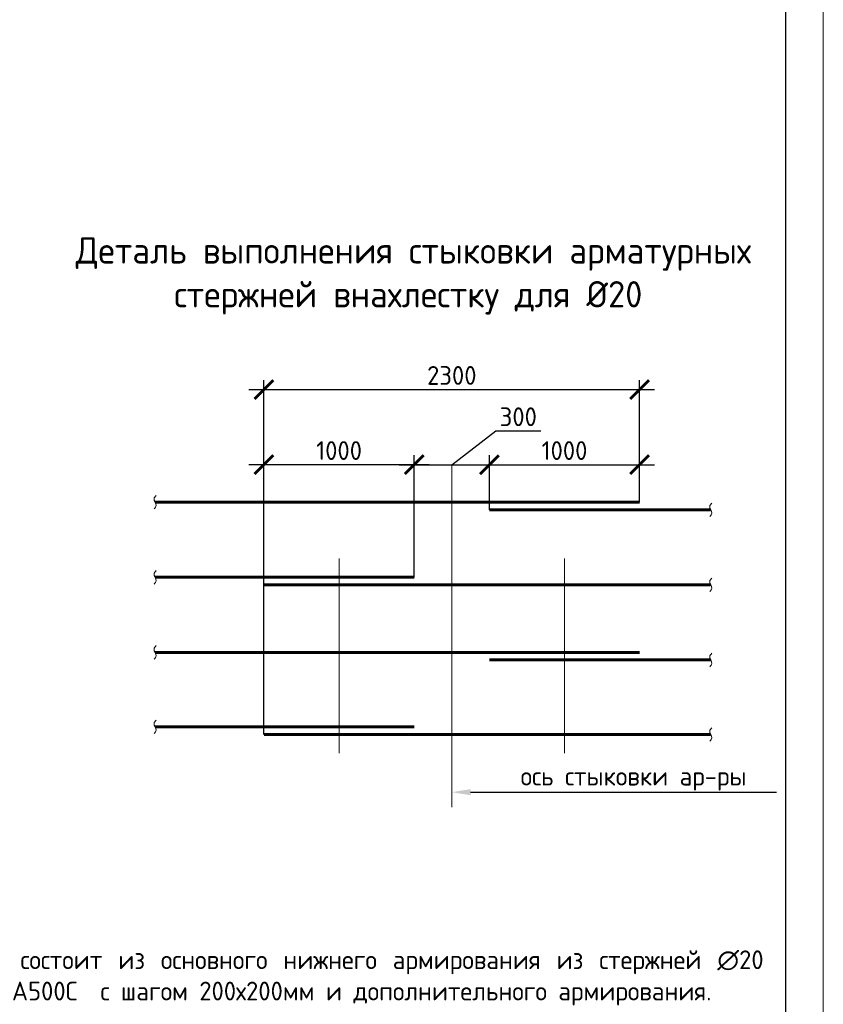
# Model space of a CAD drawing. Header units: millimetres. Extents: x -56135 to 1694203, y -446411 to -23139.
# Tile 142 of 256: x 739494 to 750189, y -127154 to -114044. Entities that reach past the tile are written whole.
import ezdxf
from ezdxf import colors
from ezdxf.entities.mleader import LeaderData, LeaderLine
from ezdxf.math import Vec2, Vec3

# ---------------------------------------------------------------- set-up
doc = ezdxf.new("R2010")
doc.units = ezdxf.units.MM
doc.linetypes.add('______5', pattern=[1100, 800, -100, 100, -100])
for name, color, linetype, lineweight in [('0.20 __', 4, 'Continuous', 20), ('Арматура', 152, 'Continuous', 40), ('Выноски', 20, 'Continuous', 20), ('Оси', 40, '______5', 18), ('РАЗМЕРЫ', 1, 'Continuous', 9), ('Текст', 7, 'Continuous', 25), ('ТОНКИЕ', 7, 'Continuous', 9), ('Узлы', 7, 'Continuous', 0)]:
    doc.layers.add(name, color=color, linetype=linetype, lineweight=lineweight)
doc.layers.add('ТОЛСТЫЕ_ОСНОВНЫЕ', color=6, linetype='Continuous')
doc.styles.add('GOST-2.304_Type-B', font='GOST_Common.ttf')
doc.styles.add('Украинский', font='isocpeur.ttf', dxfattribs={"oblique": 12})
doc.dimstyles.new('5х', dxfattribs={"dimscale": 100, "dimtxt": 2.5, "dimasz": 2.5, "dimexe": 1.25, "dimexo": 0, "dimtad": 1, "dimdec": 0, "dimlfac": 0.2, "dimtxsty": 'GOST-2.304_Type-B', "dimblk": 'ARCHTICK', "dimcen": 2.5, "dimdle": 2, "dimadec": 0, "dimazin": 2, "dimtfac": 0.75, "dimtdec": 0, "dimtmove": 1, "dimatfit": 3, "dimfxl": 1, "dimtolj": 1, "dimarcsym": 1})

# ---------------------------------------------------------------- blocks, each defined once
blk = doc.blocks.new('*U43')
at = {"layer": 'ТОЛСТЫЕ_ОСНОВНЫЕ', "color": 6}
blk.add_lwpolyline([(20, 5), (886, 5), (886, 415), (20, 415)], close=True, dxfattribs=at)
at = {"layer": 'ТОНКИЕ'}
blk.add_lwpolyline([(0, 0), (891, 0), (891, 420), (0, 420)], close=True, dxfattribs=at)
blk = doc.blocks.new('_ArchTick')
at = {"color": 0, "linetype": 'ByBlock', "const_width": 0.15}
blk.add_lwpolyline([(-0.5, -0.5), (0.5, 0.5)], dxfattribs=at)
blk = doc.blocks.new('*D1195')
at = {"layer": 'DEFPOINTS', "color": 0, "linetype": 'Continuous', "transparency": 16777216}
for p in [(747745, -118969), (747745, -119912), (742745, -123561)]:
    blk.add_point(p, dxfattribs=at)
at = {"layer": 'РАЗМЕРЫ', "color": 0, "linetype": 'Continuous', "lineweight": -2, "transparency": 16777216}
for p, q in [((742745, -123561), (742745, -118844)), ((747745, -119912), (747745, -118844)), ((742545, -118969), (747945, -118969))]:
    blk.add_line(p, q, dxfattribs=at)
at = {"layer": 'РАЗМЕРЫ', "color": 0, "linetype": 'Continuous', "lineweight": -2, "transparency": 16777216, "xscale": 250, "yscale": 250, "zscale": 250, "rotation": 180}
blk.add_blockref('_ArchTick', (742745, -118969), dxfattribs=at)
at = {"layer": 'РАЗМЕРЫ', "color": 0, "linetype": 'Continuous', "lineweight": -2, "transparency": 16777216, "xscale": 250, "yscale": 250, "zscale": 250}
blk.add_blockref('_ArchTick', (747745, -118969), dxfattribs=at)
at = {"layer": 'РАЗМЕРЫ', "color": 0, "linetype": 'Continuous', "transparency": 16777216, "insert": (745245, -118781), "char_height": 250, "attachment_point": 5, "style": 'GOST-2.304_Type-B'}
blk.add_mtext('\\A1;2300', dxfattribs=at)
blk = doc.blocks.new('*D1196')
at = {"layer": 'DEFPOINTS', "color": 0, "linetype": 'Continuous', "transparency": 16777216}
for p in [(742745, -119969), (742745, -120469), (744745, -121469)]:
    blk.add_point(p, dxfattribs=at)
at = {"layer": 'РАЗМЕРЫ', "color": 0, "linetype": 'Continuous', "lineweight": -2, "transparency": 16777216}
for p, q in [((742745, -120469), (742745, -119844)), ((744745, -121469), (744745, -119844)), ((744945, -119969), (742545, -119969))]:
    blk.add_line(p, q, dxfattribs=at)
at = {"layer": 'РАЗМЕРЫ', "color": 0, "linetype": 'Continuous', "lineweight": -2, "transparency": 16777216, "xscale": 250, "yscale": 250, "zscale": 250, "rotation": 180}
blk.add_blockref('_ArchTick', (742745, -119969), dxfattribs=at)
at = {"layer": 'РАЗМЕРЫ', "color": 0, "linetype": 'Continuous', "lineweight": -2, "transparency": 16777216, "xscale": 250, "yscale": 250, "zscale": 250}
blk.add_blockref('_ArchTick', (744745, -119969), dxfattribs=at)
at = {"layer": 'РАЗМЕРЫ', "color": 0, "linetype": 'Continuous', "transparency": 16777216, "insert": (743745, -119781), "char_height": 250, "attachment_point": 5, "style": 'GOST-2.304_Type-B'}
blk.add_mtext('\\A1;1000', dxfattribs=at)
blk = doc.blocks.new('*D1197')
at = {"layer": 'DEFPOINTS', "color": 0, "linetype": 'Continuous', "transparency": 16777216}
for p in [(747745, -119969), (747745, -120469), (745745, -120570)]:
    blk.add_point(p, dxfattribs=at)
at = {"layer": 'РАЗМЕРЫ', "color": 0, "linetype": 'Continuous', "lineweight": -2, "transparency": 16777216}
for p, q in [((745745, -120570), (745745, -119844)), ((747745, -120469), (747745, -119844)), ((745545, -119969), (747945, -119969))]:
    blk.add_line(p, q, dxfattribs=at)
at = {"layer": 'РАЗМЕРЫ', "color": 0, "linetype": 'Continuous', "lineweight": -2, "transparency": 16777216, "xscale": 250, "yscale": 250, "zscale": 250, "rotation": 180}
blk.add_blockref('_ArchTick', (745745, -119969), dxfattribs=at)
at = {"layer": 'РАЗМЕРЫ', "color": 0, "linetype": 'Continuous', "lineweight": -2, "transparency": 16777216, "xscale": 250, "yscale": 250, "zscale": 250}
blk.add_blockref('_ArchTick', (747745, -119969), dxfattribs=at)
at = {"layer": 'РАЗМЕРЫ', "color": 0, "linetype": 'Continuous', "transparency": 16777216, "insert": (746745, -119781), "char_height": 250, "attachment_point": 5, "style": 'GOST-2.304_Type-B'}
blk.add_mtext('\\A1;1000', dxfattribs=at)
blk = doc.blocks.new('*D1198')
at = {"layer": 'DEFPOINTS', "color": 0, "linetype": 'Continuous', "transparency": 16777216}
for p in [(745745, -119969), (744745, -120389), (745745, -120553)]:
    blk.add_point(p, dxfattribs=at)
at = {"layer": 'РАЗМЕРЫ', "color": 0, "linetype": 'Continuous', "lineweight": -2, "transparency": 16777216}
for p, q in [((745245, -119969), (745830, -119519)), ((745830, -119519), (746430, -119519)), ((744745, -120389), (744745, -119844)), ((745745, -120553), (745745, -119844)), ((744545, -119969), (745945, -119969))]:
    blk.add_line(p, q, dxfattribs=at)
at = {"layer": 'РАЗМЕРЫ', "color": 0, "linetype": 'Continuous', "lineweight": -2, "transparency": 16777216, "xscale": 250, "yscale": 250, "zscale": 250, "rotation": 180}
blk.add_blockref('_ArchTick', (744745, -119969), dxfattribs=at)
at = {"layer": 'РАЗМЕРЫ', "color": 0, "linetype": 'Continuous', "lineweight": -2, "transparency": 16777216, "xscale": 250, "yscale": 250, "zscale": 250}
blk.add_blockref('_ArchTick', (745745, -119969), dxfattribs=at)
at = {"layer": 'РАЗМЕРЫ', "color": 0, "linetype": 'Continuous', "transparency": 16777216, "insert": (746130, -119331), "char_height": 250, "attachment_point": 5, "style": 'GOST-2.304_Type-B'}
blk.add_mtext('\\A1;300', dxfattribs=at)

msp = doc.modelspace()

# ---------------------------------------------------------------- linework, layer by layer
at = {"layer": '0.20 __', "color": 2}
for points in [[(741309.6, -120378.7), (741282.1, -120423.7), (741309.6, -120513.7), (741282.1, -120558.7)], [(748704.9, -120479.6), (748677.4, -120524.6), (748704.9, -120614.6), (748677.4, -120659.6)], [(741309.6, -121378.7), (741282.1, -121423.7), (741309.6, -121513.7), (741282.1, -121558.7)], [(748704.9, -121479.6), (748677.4, -121524.6), (748704.9, -121614.6), (748677.4, -121659.6)], [(741309.6, -122378.7), (741282.1, -122423.7), (741309.6, -122513.7), (741282.1, -122558.7)], [(748704.9, -122479.6), (748677.4, -122524.6), (748704.9, -122614.6), (748677.4, -122659.6)], [(741309.6, -123370.3), (741282.1, -123415.3), (741309.6, -123505.3), (741282.1, -123550.3)], [(748704.9, -123471.2), (748677.4, -123516.2), (748704.9, -123606.2), (748677.4, -123651.2)]]:
    msp.add_spline(points, degree=3, dxfattribs=at)
at = {"layer": 'Арматура', "const_width": 40}
for points in [[(741295.9, -120468.7), (747745.3, -120468.7)], [(745745.3, -120569.6), (748691.2, -120569.6)], [(741295.9, -121468.7), (744745.3, -121468.7)], [(742745.3, -121569.6), (748691.2, -121569.6)], [(741295.9, -122468.7), (747745.3, -122468.7)], [(745745.3, -122569.6), (748691.2, -122569.6)], [(741295.9, -123460.3), (744745.3, -123460.3)], [(742745.3, -123561.2), (748691.2, -123561.2)]]:
    msp.add_lwpolyline(points, dxfattribs=at)
at = {"layer": 'Оси', "ltscale": 45}
msp.add_line((745245.3, -119968.7), (745245.3, -124528.2), dxfattribs=at)
at = {"layer": 'Оси', "linetype": 'Continuous', "ltscale": 20}
for p, q in [((743745.3, -121218.7), (743745.3, -123811.2)), ((746745.3, -121218.7), (746745.3, -123811.2))]:
    msp.add_line(p, q, dxfattribs=at)

# ---------------------------------------------------------------- block references
at = {"xscale": 100, "yscale": 100, "zscale": 100}
msp.add_blockref('*U43', (661089.5, -140263.7), dxfattribs=at)

# ---------------------------------------------------------------- texts
at = {"layer": 'Текст', "insert": (730950.9, -126435.8), "char_height": 250, "width": 18388.819, "attachment_point": 1, "style": 'GOST-2.304_Type-B'}
msp.add_mtext('\\pxi-3,l3,qj,t3;1.^IАрмирование монолитной фундаментной плиты состоит из основного нижнего армирования из стержней ∅20 А500С и верхнего армирования из стержней ∅16 А500С  с шагом 200х200мм и дополнительного армирования.\\P2.^IАрмирование плиты предусмотрено отдельными стержнями заводской длины по осям Х и Y. При недостатке заводской длины стержней для армирования плиты, стыки стержней осуществлять внахлестку без сварки.  Стыки арматуры внахлестку должны располагаться вразбежку (через шаг) (см. деталь стыковки арматуры).\\P3.^IРаскладку арматуры по высоте смотреть сечение 1-1.\\P4.^IВерхнюю и нижнюю арматуру вязать вязальной проволокой через пересечение.\\P5.^IВсе арматурные стержни, для которых не указан шаг укладываются с шагом 200мм.\\P6.^IПо периметру плиты у концов основной арматуры и дополнительной устанавливать П-образные элементы (Ск1).\\P7.^IРабочие швы в перерывах бетонирования ростверка по захваткам устраиваются следующим образом: по толщине фундаментной плиты растягивается металлическая сетка с ячейкой 50*50мм, которая в свою очередь привязывается к арматурным стержням ф12 А500С (коротыши). Последние привязываются в узлах верхней и нижней сеток плиты вязальной проволокой. Коротыши служат для удержания металлической сетки от выгибания под давлением только что уложенной бетонной смеси. При возобновлении бетонирования в шов установить гидроизоляционную прокладку Пенебар.\\P8.^IПозиции отмечаные "*" устанавливаются с шагом 100мм.\\P9.^IАрмирование приямков см. лист\\P{\\T0.9;\\C0;10.^IПоддерживающий каркас  КП1 см.24-04-КЖ.2-0.1-лист13 устанавливать с шагом  1000мм  в шахматном порядке.}', dxfattribs=at)
at = {"layer": 'Узлы', "color": 80, "linetype": 'Continuous', "lineweight": 0, "width": 10464.96, "attachment_point": 5, "style": 'GOST-2.304_Type-B'}
for s, insert, char_height in [('\\pxi0.391,qc;Деталь выполнения стыковки арматурных стержней внахлестку для %%C20', (744665.3, -117455.8), 350), ('ось стыковки ар-ры', (747664, -124149.9), 250)]:
    msp.add_mtext(s, dxfattribs=dict(at, insert=insert, char_height=char_height))

# ---------------------------------------------------------------- dimensions: what is measured, and where the dimension line sits
at = {"layer": 'РАЗМЕРЫ', "linetype": 'Continuous'}
dim = msp.add_linear_dim(base=(747745.3, -118968.7), p1=(742745.3, -123561.2), p2=(747745.3, -119912.3), text='2300', dimstyle='5х', dxfattribs=at)
dim.commit()
dim.dimension.update_dxf_attribs({"geometry": '*D1195', "text_midpoint": (745245.3, -118781.2)})
for base, p1, p2, text, picture, middle in [((745745.3, -119968.7), (744745.3, -120388.8), (745745.3, -120552.6), '300', '*D1198', (745892.4, -119518.7)), ((742745.3, -119968.7), (744745.3, -121468.7), (742745.3, -120468.7), '1000', '*D1196', (743745.3, -119968.7)), ((747745.3, -119968.7), (745745.3, -120569.6), (747745.3, -120468.7), '1000', '*D1197', (746745.3, -119968.7))]:
    dim = msp.add_linear_dim(base=base, p1=p1, p2=p2, text=text, dimstyle='5х', dxfattribs=at)
    dim.commit()
    dim.dimension.update_dxf_attribs({"geometry": picture, "text_midpoint": middle, "dimtype": 160})

# ---------------------------------------------------------------- leaders
at = {"layer": 'Выноски', "ltscale": 0.1}
ml = msp.add_multileader_mtext('Standard', dxfattribs=at)
ml.set_content('', color=256, style='Украинский')
ml.set_leader_properties()
ml.build(insert=Vec2(0, 0))
ml.multileader.update_dxf_attribs({"text_right_attachment_type": 6, "arrow_head_size": 250})
ctx = ml.context
ctx.base_point, ctx.char_height, ctx.arrow_head_size, ctx.landing_gap_size, ctx.plane_origin = Vec3(749564.4, -124329.8), 0.18, 250, 0.09, Vec3(746985.2, -127481.6)
ctx.right_attachment = 6
notes = []
notes.append((ctx, [(1, (1, 1, 0), (745995.3, -124329.8), (1, 0), 3569.2, [(0, [(745245.3, -124329.8)], 0, [])])]))
ctx.mtext.insert, ctx.mtext.flow_direction = Vec3(749564.5, -124329.7), 5
for ctx, leaders in notes:
    for number, flags, end, landing, length, lines in leaders:
        leader = LeaderData()
        leader.index, (leader.has_last_leader_line, leader.has_dogleg_vector, leader.attachment_direction) = number, flags
        leader.last_leader_point, leader.dogleg_vector, leader.dogleg_length = Vec3(end), Vec3(landing), length
        for number, points, colour, breaks in lines:
            line = LeaderLine()
            line.index, line.vertices, line.color, line.breaks = number, Vec3.list(points), colors.encode_raw_color(colour), breaks
            leader.lines.append(line)
        ctx.leaders.append(leader)

doc.saveas('drawing.dxf')
